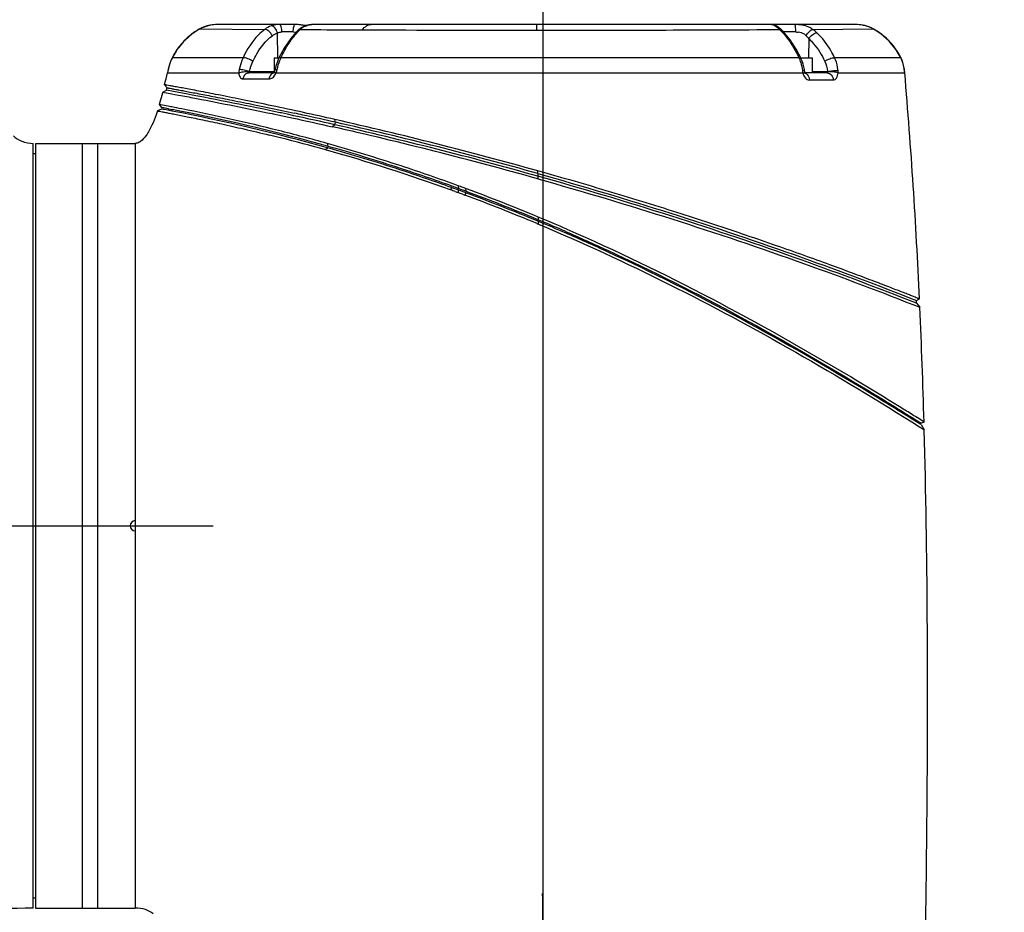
# Model space of a CAD drawing. Header units: millimetres. Extents: x 11 to 407, y 12 to 285.
# Tile 13 of 50: x 149 to 169, y 70 to 88. Entities that reach past the tile are written whole.
import ezdxf

# ---------------------------------------------------------------- set-up
doc = ezdxf.new("R2010")
doc.units = ezdxf.units.MM
doc.header["$LTSCALE"] = 23.1
doc.layers.get('0').update_dxf_attribs({"linetype": 'CONTINUOUS'})
doc.layers.add('02___PRT_ALL_AXES', color=7, linetype='CONTINUOUS')
doc.styles.get("Standard").update_dxf_attribs({"font": 'txt', "width": 0.8})
doc.dimstyles.new('DIMSTYLE_1', dxfattribs={"dimtxt": 2.5, "dimasz": 3, "dimexe": 2, "dimexo": 1.5, "dimtad": 1, "dimdec": 0, "dimlfac": 10, "dimzin": 0, "dimdsep": 46, "dimtxsty": 'Standard', "dimblk": '_FILLED', "dimblk1": '_FILLED', "dimblk2": '_FILLED', "dimcen": 0.09, "dimadec": 0, "dimazin": 0, "dimtp": 0.01, "dimtm": 0.01, "dimtfac": 1, "dimtdec": 0, "dimtofl": 0, "dimtmove": 0, "dimatfit": 3, "dimldrblk": '_FILLED', "dimfxl": 1, "dimtolj": 1, "dimtzin": 0, "dimarcsym": 0})
doc.dimstyles.new('DIMSTYLE_2', dxfattribs={"dimtxt": 2.5, "dimasz": 3, "dimexe": 2, "dimexo": 1.5, "dimtad": 1, "dimdec": 1, "dimlfac": 10, "dimzin": 0, "dimdsep": 46, "dimtxsty": 'Standard', "dimblk": '_FILLED', "dimblk1": '_FILLED', "dimblk2": '_FILLED', "dimcen": 0.09, "dimadec": 0, "dimazin": 0, "dimtp": 0.01, "dimtm": 0.01, "dimtfac": 1, "dimtdec": 1, "dimtofl": 0, "dimtmove": 0, "dimatfit": 3, "dimldrblk": '_FILLED', "dimfxl": 1, "dimtolj": 1, "dimtzin": 0, "dimarcsym": 0})
doc.dimstyles.new('DIMSTYLE_3', dxfattribs={"dimtxt": 2.5, "dimasz": 3, "dimexe": 2, "dimexo": 1.5, "dimtad": 1, "dimlfac": 10, "dimzin": 0, "dimdsep": 46, "dimtxsty": 'Standard', "dimblk": '_FILLED', "dimblk1": '_FILLED', "dimblk2": '_FILLED', "dimcen": 0.09, "dimadec": 0, "dimazin": 0, "dimtp": 0.01, "dimtm": 0.01, "dimtfac": 1, "dimtofl": 0, "dimtmove": 0, "dimatfit": 3, "dimldrblk": '_FILLED', "dimfxl": 1, "dimtolj": 1, "dimtzin": 0, "dimarcsym": 0})

# ---------------------------------------------------------------- blocks, each defined once
blk = doc.blocks.new('_FILLED')
at = {"color": 0, "linetype": 'ByBlock'}
blk.add_solid([(0, 0), (-1, 0.1667), (-1, -0.1667)], dxfattribs=at)
blk = doc.blocks.new('*D1')
at = {"color": 2, "linetype": 'Continuous', "transparency": 16777216}
for p, q in [((131.23, 207.872), (110.259, 207.872)), ((112.259, 207.872), (112.259, 142.872)), ((112.259, 77.872), (112.259, 142.872)), ((153.081, 77.872), (110.259, 77.872))]:
    blk.add_line(p, q, dxfattribs=at)
at = {"color": 2, "linetype": 'Continuous', "transparency": 16777216, "xscale": 3, "yscale": 3, "zscale": 3}
for p, rotation in [((112.259, 207.872), 90), ((112.259, 77.872), 270)]:
    blk.add_blockref('_FILLED', p, dxfattribs=dict(at, rotation=rotation))
at = {"color": 2, "linetype": 'Continuous', "transparency": 16777216, "insert": (109.134, 142.872), "char_height": 2.5, "width": 8, "attachment_point": 2, "rotation": 90, "line_spacing_factor": 0.9}
blk.add_mtext('1300', dxfattribs=at)
blk = doc.blocks.new('*D4')
at = {"color": 2, "linetype": 'Continuous', "transparency": 16777216}
for p, q in [((147.104, 141.482), (122.378, 141.482)), ((124.378, 141.482), (124.378, 109.677)), ((124.378, 77.872), (124.378, 109.677)), ((149.314, 77.872), (122.378, 77.872))]:
    blk.add_line(p, q, dxfattribs=at)
at = {"color": 2, "linetype": 'Continuous', "transparency": 16777216, "xscale": 3, "yscale": 3, "zscale": 3}
for p, rotation in [((124.378, 141.482), 90), ((124.378, 77.872), 270)]:
    blk.add_blockref('_FILLED', p, dxfattribs=dict(at, rotation=rotation))
at = {"color": 2, "linetype": 'Continuous', "transparency": 16777216, "insert": (121.253, 109.677), "char_height": 2.5, "width": 10, "attachment_point": 2, "rotation": 90, "line_spacing_factor": 0.9}
blk.add_mtext('636.1', dxfattribs=at)
blk = doc.blocks.new('*D8')
at = {"color": 2, "linetype": 'Continuous', "transparency": 16777216}
for p, q in [((141.554, 90.111), (141.554, 104.146)), ((159.554, 67.548), (159.554, 104.146)), ((141.554, 102.146), (150.554, 102.146)), ((159.554, 102.146), (150.554, 102.146)), ((150.554, 102.146), (168.597, 102.146))]:
    blk.add_line(p, q, dxfattribs=at)
at = {"color": 2, "linetype": 'Continuous', "transparency": 16777216, "xscale": 3, "yscale": 3, "zscale": 3, "rotation": 180}
blk.add_blockref('_FILLED', (141.554, 102.146), dxfattribs=at)
at = {"color": 2, "linetype": 'Continuous', "transparency": 16777216, "xscale": 3, "yscale": 3, "zscale": 3}
blk.add_blockref('_FILLED', (159.554, 102.146), dxfattribs=at)
at = {"color": 2, "linetype": 'Continuous', "transparency": 16777216, "insert": (162.597, 105.271), "char_height": 2.5, "width": 6, "attachment_point": 1, "line_spacing_factor": 0.9}
blk.add_mtext('180', dxfattribs=at)
blk = doc.blocks.new('*D9')
at = {"color": 2, "linetype": 'Continuous', "transparency": 16777216}
for p, q in [((151.454, 77.872), (122.378, 77.872)), ((124.378, 77.872), (124.378, 69.612)), ((124.378, 61.352), (124.378, 69.612)), ((150.948, 61.352), (122.378, 61.352))]:
    blk.add_line(p, q, dxfattribs=at)
at = {"color": 2, "linetype": 'Continuous', "transparency": 16777216, "xscale": 3, "yscale": 3, "zscale": 3}
for p, rotation in [((124.378, 77.872), 90), ((124.378, 61.352), 270)]:
    blk.add_blockref('_FILLED', p, dxfattribs=dict(at, rotation=rotation))
at = {"color": 2, "linetype": 'Continuous', "transparency": 16777216, "insert": (121.253, 69.612), "char_height": 2.5, "width": 12, "attachment_point": 2, "rotation": 90, "line_spacing_factor": 0.9}
blk.add_mtext('165.20', dxfattribs=at)

msp = doc.modelspace()

# ---------------------------------------------------------------- linework, layer by layer
at = {"color": 7, "linetype": 'Continuous'}
for p, q in [((153.0044, 87.6939), (152.8843, 87.6571)), ((153.0184, 87.6982), (152.9028, 87.6628)), ((153.158, 87.7121), (153.0184, 87.6982)), ((154.6902, 87.7121), (153.158, 87.7121)), ((154.8918, 87.6923), (154.8002, 87.7046)), ((154.8923, 87.688), (154.8563, 87.6726)), ((154.8564, 87.6727), (154.8871, 87.6792)), ((154.9029, 87.6911), (154.8635, 87.6961)), ((154.9031, 87.6912), (154.8918, 87.6923)), ((155.0122, 87.7121), (154.954, 87.7061)), ((165.6881, 87.7121), (155.0122, 87.7121)), ((159.4233, 87.7121), (159.4234, 87.6018)), ((165.8269, 87.6984), (165.6881, 87.7121)), ((165.9604, 87.6577), (165.8269, 87.6984)), ((152.6679, 87.529), (152.5058, 87.3867)), ((152.6679, 87.529), (152.5216, 87.4006)), ((152.8189, 87.6256), (152.6679, 87.529)), ((152.8189, 87.6256), (152.6679, 87.529)), ((152.8843, 87.6571), (152.8189, 87.6256)), ((152.8843, 87.6571), (152.8189, 87.6256)), ((152.8189, 87.6256), (154.092, 87.6175)), ((154.3472, 87.0621), (154.3399, 87.5468)), ((154.6506, 87.5661), (154.4272, 87.5661)), ((154.7469, 87.5994), (154.747, 87.5995)), ((154.8563, 87.6726), (154.8564, 87.6727)), ((164.2414, 87.5916), (164.2414, 87.5916)), ((164.266, 87.5658), (164.2414, 87.5915)), ((164.5074, 87.5661), (164.2657, 87.5661)), ((164.295, 87.5354), (164.266, 87.5658)), ((164.8375, 87.6178), (166.0274, 87.6254)), ((166.0275, 87.6255), (165.9604, 87.6577)), ((152.4537, 87.3228), (152.3694, 87.2194)), ((152.5058, 87.3867), (152.3995, 87.2564)), ((164.7636, 87.4345), (164.758, 87.0621)), ((166.4771, 87.2189), (166.3407, 87.3863)), ((152.3694, 87.2194), (152.2771, 87.0622)), ((152.3523, 87.1902), (152.2771, 87.0622)), ((152.3995, 87.2564), (152.3694, 87.2194)), ((154.4799, 87.2643), (154.3641, 87.0453)), ((166.569, 87.0622), (166.4771, 87.2189)), ((152.2771, 87.0622), (152.2734, 87.0545)), ((153.668, 87.0622), (152.2771, 87.0622)), ((154.2776, 87.0621), (154.373, 87.0621)), ((154.2776, 87.0621), (154.2776, 86.7841)), ((154.3641, 87.0454), (154.3641, 87.0453)), ((155.739, 87.0622), (154.4114, 87.0622)), ((155.7439, 87.0622), (155.739, 87.0622)), ((159.4233, 87.0622), (155.7439, 87.0622)), ((164.5666, 87.0622), (159.4233, 87.0622)), ((164.603, 87.0621), (164.8276, 87.0621)), ((164.8276, 87.0621), (164.8276, 86.7621)), ((166.569, 87.0622), (165.2674, 87.0622)), ((166.5677, 87.065), (166.569, 87.0622)), ((152.1818, 86.7622), (153.5834, 86.7622)), ((154.2639, 86.7621), (153.7798, 86.7621)), ((153.7929, 86.7914), (154.2793, 86.7914)), ((154.2648, 86.7631), (154.2611, 86.7592)), ((154.3089, 86.8969), (154.2894, 86.8199)), ((154.3151, 86.7622), (155.6814, 86.7622)), ((155.6814, 86.7621), (159.4244, 86.7621)), ((159.4252, 86.7625), (164.6446, 86.762)), ((164.6786, 86.8072), (164.6753, 86.8299)), ((164.6829, 86.7829), (164.6786, 86.8072)), ((164.6857, 86.7727), (164.6828, 86.7829)), ((164.6918, 86.7587), (164.6857, 86.7727)), ((165.1218, 86.7621), (164.6903, 86.7621)), ((164.8276, 86.7914), (165.1277, 86.7914)), ((165.3369, 86.7623), (166.3571, 86.7624)), ((166.3571, 86.7624), (166.645, 86.7624)), ((152.1749, 86.4723), (152.1279, 86.5317)), ((153.6644, 86.6468), (154.1755, 86.645)), ((164.7745, 86.6244), (165.2421, 86.6244)), ((152.0905, 86.3861), (152.1625, 86.4238)), ((152.0905, 86.3861), (152.2687, 86.3534)), ((152.4368, 86.373), (152.1625, 86.4238)), ((152.2687, 86.3534), (152.3292, 86.3422)), ((152.3292, 86.3422), (152.4002, 86.329)), ((152.4002, 86.329), (152.445, 86.3206)), ((152.0206, 86.1439), (152.0647, 86.0848)), ((152.0873, 86.1313), (152.0206, 86.1439)), ((152.1949, 86.1109), (152.0873, 86.1313)), ((152.0647, 86.0548), (151.9893, 86.018)), ((152.0647, 86.0848), (152.0814, 86.0816)), ((152.2162, 86.0259), (152.1925, 86.0305)), ((152.252, 86.0999), (152.1949, 86.1109)), ((152.198, 86.0594), (152.2077, 86.0576)), ((152.2077, 86.0576), (152.2467, 86.0501)), ((152.2726, 86.015), (152.2162, 86.0259)), ((152.2467, 86.0501), (152.2782, 86.044)), ((152.263, 86.0978), (152.252, 86.0999)), ((152.2717, 86.0961), (152.263, 86.0978)), ((152.2726, 86.045), (152.2726, 86.015)), ((154.2391, 85.9641), (154.2571, 85.9604)), ((154.2571, 85.9604), (154.3801, 85.9346)), ((154.3914, 85.983), (154.2705, 86.0086)), ((154.4175, 85.9774), (154.3914, 85.983)), ((154.401, 86.0321), (154.4271, 86.0265)), ((154.539, 85.9514), (154.4175, 85.9774)), ((154.4271, 86.0265), (154.5489, 86.0005)), ((154.6634, 85.9246), (154.539, 85.9514)), ((154.5489, 86.0005), (154.6737, 85.9737)), ((155.4664, 85.7471), (155.4238, 85.7055)), ((155.4803, 85.7952), (155.4654, 85.8498)), ((149.5526, 70.3821), (149.5526, 85.3821)), ((150.5126, 85.3821), (150.8526, 85.3821)), ((150.5126, 85.3821), (150.5126, 70.3821)), ((150.8126, 85.3821), (150.8126, 70.3821)), ((151.5526, 85.3815), (151.5526, 70.3821)), ((155.3189, 85.3789), (155.3299, 85.3239)), ((155.3434, 85.3721), (155.3189, 85.3789)), ((155.3299, 85.2939), (155.2855, 85.2545)), ((155.3056, 85.3307), (155.3299, 85.3239)), ((155.3299, 85.2939), (155.3222, 85.2961)), ((155.3299, 85.3239), (155.3379, 85.3217)), ((159.449, 84.7899), (159.4485, 84.8419)), ((159.4491, 84.7899), (159.4496, 84.7378)), ((159.4496, 84.7378), (159.4501, 84.6857)), ((157.7531, 84.5157), (157.7355, 84.4689)), ((157.7994, 84.4989), (157.7531, 84.5157)), ((157.8458, 84.482), (157.7994, 84.4989)), ((157.8294, 84.4348), (157.8765, 84.4176)), ((157.8826, 84.4686), (157.8458, 84.482)), ((157.87, 84.5032), (157.8923, 84.495)), ((157.8923, 84.465), (157.8765, 84.4176)), ((157.8923, 84.465), (157.8826, 84.4686)), ((157.887, 84.5502), (157.8923, 84.495)), ((157.9339, 84.533), (157.887, 84.5502)), ((157.902, 84.4915), (157.8923, 84.495)), ((157.9391, 84.4479), (157.8923, 84.465)), ((157.9391, 84.4779), (157.902, 84.4915)), ((157.9859, 84.4606), (157.9391, 84.4779)), ((157.9859, 84.4306), (157.9391, 84.4479)), ((158.0328, 84.4433), (157.9859, 84.4606)), ((158.023, 84.4169), (157.9859, 84.4306)), ((158.0328, 84.4133), (158.0185, 84.3653)), ((158.0328, 84.4133), (158.023, 84.4169)), ((158.0274, 84.4986), (158.0328, 84.4433)), ((158.0503, 84.4901), (158.0274, 84.4986)), ((158.0328, 84.4433), (158.0427, 84.4396)), ((158.0362, 84.412), (158.0328, 84.4133)), ((157.9713, 84.3827), (158.0154, 84.3664)), ((158.0154, 84.3664), (158.0185, 84.3653)), ((159.438, 83.8898), (159.4574, 83.8817)), ((159.4574, 83.8517), (159.4469, 83.8561)), ((159.4569, 83.936), (159.4574, 83.8817)), ((159.4772, 83.9276), (159.4569, 83.936)), ((159.4574, 83.8817), (159.4681, 83.8772)), ((159.4574, 83.8517), (159.4578, 83.7973)), ((159.4779, 83.8431), (159.4574, 83.8517)), ((159.4882, 83.923), (159.4772, 83.9276)), ((159.4278, 83.8098), (159.4384, 83.8054)), ((159.4384, 83.8054), (159.458, 83.7972)), ((159.9916, 83.6239), (159.9872, 83.6258)), ((159.9981, 83.6511), (160.0025, 83.6492)), ((160.0188, 83.6965), (160.0158, 83.6978)), ((160.0232, 83.6946), (160.0188, 83.6965)), ((166.8753, 82.2997), (166.9339, 82.3302)), ((166.8778, 82.2449), (166.8753, 82.2997)), ((166.8778, 82.2449), (166.9414, 82.1659)), ((166.6503, 80.1497), (166.6362, 80.1585)), ((166.8326, 79.9769), (166.8326, 79.9469)), ((166.8442, 79.9696), (166.8461, 79.9684)), ((166.8461, 79.9684), (166.8785, 79.9481)), ((166.886, 80.0024), (166.884, 80.0037)), ((166.9176, 79.9826), (166.886, 80.0024)), ((167.0034, 79.9286), (166.9176, 79.9826)), ((166.865, 79.9266), (166.8326, 79.9469)), ((166.9087, 79.8991), (166.865, 79.9266)), ((166.8785, 79.9481), (166.9633, 79.8948)), ((166.9497, 79.8733), (166.9087, 79.8991)), ((166.9341, 79.8241), (166.9455, 79.8169)), ((166.9455, 79.8169), (167.026, 79.7662)), ((166.9633, 79.8648), (166.9497, 79.8733)), ((167.0227, 79.9165), (166.9633, 79.8948)), ((166.9633, 79.8648), (167.026, 79.7662)), ((167.0227, 79.9165), (167.0034, 79.9286)), ((150.5126, 70.3821), (150.8526, 70.3821))]:
    msp.add_line(p, q, dxfattribs=at)
for points in [[(154.8002, 87.7046), (154.7471, 87.7099), (154.6902, 87.7121)], [(154.8635, 87.6961), (154.8135, 87.703), (154.7581, 87.7091), (154.7226, 87.7109)], [(155.0122, 87.7121), (154.9544, 87.7062), (154.8923, 87.688)], [(164.1618, 87.6618), (164.1339, 87.6803), (164.1081, 87.6942), (164.0802, 87.705), (164.0436, 87.7118), (164.0341, 87.7121)], [(154.747, 87.5995), (154.6208, 87.4667), (154.4799, 87.2643)], [(164.2414, 87.5916), (164.2272, 87.6061), (164.1929, 87.6374), (164.1618, 87.6618)], [(164.6116, 87.0453), (164.516, 87.2315), (164.3979, 87.4128), (164.295, 87.5354)], [(166.3407, 87.3863), (166.1787, 87.5287), (166.0274, 87.6254)], [(152.2734, 87.0545), (152.2588, 87.022), (152.246, 86.9899), (152.2431, 86.9822), (152.2334, 86.9549), (152.2222, 86.9195), (152.2114, 86.882), (152.201, 86.843), (152.1912, 86.8029), (152.1818, 86.7622)], [(154.3641, 87.0454), (154.3401, 86.9893), (154.3089, 86.8969)], [(164.6753, 86.8299), (164.6648, 86.8855), (164.6518, 86.9374), (164.6384, 86.9792), (164.6223, 87.0209), (164.6115, 87.0453)], [(166.6451, 86.7621), (166.6433, 86.7812), (166.6363, 86.8361), (166.6269, 86.889), (166.615, 86.9395), (166.6059, 86.9704), (166.5941, 87.0042), (166.5689, 87.0624)], [(154.2793, 86.7876), (154.2728, 86.7744), (154.2648, 86.7631)], [(154.2894, 86.82), (154.2843, 86.8011), (154.2793, 86.7876)], [(164.6959, 86.7528), (164.696, 86.7527), (164.6918, 86.7587)], [(165.1309, 86.7851), (165.1301, 86.7872), (165.1291, 86.7892), (165.1277, 86.7914)]]:
    msp.add_lwpolyline(points, dxfattribs=at)
for centre, radius, start, end in [((153.1581, 87.0042), 0.708, 103.98683, 111.18924), ((153.158, 87.0046), 0.7075, 100.54927, 103.9834), ((153.1582, 87.0027), 0.7094, 90.01257, 100.53817), ((155.0488, 87.3412), 0.3747, 115.56166, 120.17762), ((165.688, 87.0027), 0.7094, 79.49534, 89.98775), ((165.6882, 87.0047), 0.7075, 76.05038, 79.48438), ((165.688, 87.0042), 0.708, 68.88405, 76.04713), ((153.4439, 86.4816), 1.3036, 128.69567, 132.49862), ((153.4438, 86.4819), 1.3033, 118.6519, 128.69786), ((153.1585, 87.0032), 0.709, 111.19296, 118.62581), ((155.0739, 87.2329), 0.4912, 126.45842, 131.74168), ((155.5137, 86.8164), 1.0766, 132.21318, 134.2896), ((155.0574, 87.2552), 0.4635, 121.01252, 126.45371), ((155.0875, 87.2839), 0.4439, 126.83296, 132.01549), ((155.0453, 87.2752), 0.4401, 115.43049, 121.00659), ((155.0642, 87.3152), 0.405, 120.21234, 126.84639), ((159.3534, 940.6557), 853.0539, 269.7752472, 270.0047005), ((159.5343, 941.3689), 853.7674, 269.9925586, 270.3125017), ((159.4029, 82.9484), 6.6854, 43.77887, 44.25956), ((159.8563, 83.3837), 6.0568, 43.48176, 43.77318), ((163.2812, 86.6408), 1.3305, 41.4938, 43.20155), ((164.4257, 87.0068), 0.7369, 47.63685, 56.0154), ((165.6876, 87.0032), 0.709, 61.3552, 68.88011), ((165.3995, 86.4768), 1.309, 51.32092, 61.33486), ((165.4065, 86.486), 1.2975, 47.47093, 51.30993), ((153.4469, 86.4804), 1.3065, 139.69541, 143.46798), ((153.4399, 86.4864), 1.2974, 132.50956, 139.69579), ((164.08, 86.6853), 1.0141, 47.35896, 47.6202), ((165.408, 86.488), 1.295, 40.28915, 47.45575), ((165.3978, 86.4793), 1.3083, 36.52304, 40.29325), ((153.4424, 86.4838), 1.3009, 143.46981, 153.60394), ((165.4041, 86.484), 1.3005, 26.53538, 36.52403), ((142.2518, 88.9628), 10.1709, 346.17099, 347.50398), ((153.8499, 86.9349), 0.4963, 339.62889, 347.66693), ((164.661, 86.6699), 0.0927, 62.15841, 68.25671), ((165.0291, 86.7756), 0.3082, 357.52912, 6.28218), ((53.6828, 77.1734), 113.3685, 2.607145, 4.852248), ((144.3989, 88.4378), 8.0206, 345.45706, 345.8151), ((137.4804, 6.3086), 81.4494, 78.1037, 79.418823), ((144.3853, 45.3026), 41.4694, 79.14859, 79.32825), ((144.3898, 45.3562), 41.4454, 79.14076, 79.30485), ((144.5617, 46.2939), 40.5421, 78.76161, 79.03712), ((145.0787, 48.6738), 38.0279, 74.37345, 79.09549), ((145.0511, 48.5778), 38.1568, 74.59676, 79.08195), ((138.7889, 12.3464), 75.3214, 77.695884, 77.825277), ((137.9395, 8.4607), 79.2988, 77.220535, 77.694534), ((135.3525, -2.8885), 90.9892, 77.229426, 77.626641), ((136.8983, 3.6606), 84.1603, 77.254138, 77.814), ((137.7213, 7.3529), 80.4774, 74.337058, 77.262419), ((146.8675, 88.2607), 8.9587, 343.70539, 344.02572), ((137.6328, 7.003), 80.7383, 74.322867, 77.239193), ((137.599, 6.8698), 80.9257, 74.335663, 77.234634), ((137.6343, 7.0092), 80.6819, 74.3124, 77.262237), ((151.5155, 85.6126), 0.2357, 294.68916, 300.16471), ((151.5155, 85.6126), 0.2358, 294.69081, 300.14588), ((151.5035, 85.6337), 0.2601, 300.09972, 302.59679), ((151.49, 85.6549), 0.2852, 302.59695, 303.61245), ((145.4949, 50.3021), 36.2975, 75.79894, 76.15288), ((145.3417, 49.703), 36.9159, 74.37363, 75.79645), ((145.7545, 51.2605), 35.3837, 74.33983, 74.54098), ((145.798, 51.4576), 35.2321, 71.86201, 74.28059), ((145.9355, 51.8796), 34.6598, 70.09474, 74.34981), ((146.0461, 52.2487), 34.3245, 71.84249, 74.30783), ((146.0465, 52.2799), 34.3233, 71.82725, 74.29407), ((145.661, 51.0781), 35.5568, 70.1184, 71.84055), ((145.7025, 51.2293), 35.4288, 70.0992, 71.82842), ((145.4781, 50.5881), 36.158, 69.92901, 71.80918), ((146.3079, 52.844), 33.6263, 69.96254, 70.13312), ((145.4414, 50.4906), 36.2122, 69.92709, 70.10852), ((146.2279, 52.5951), 33.8875, 69.72399, 69.89482), ((145.5627, 50.8084), 35.9221, 69.69679, 69.85544), ((144.888, 48.9829), 37.7902, 67.34043, 69.63944), ((144.9597, 49.1952), 37.5943, 67.349, 69.63481), ((144.8373, 48.8843), 37.9784, 67.35953, 69.64046), ((144.9613, 49.1688), 37.5404, 67.33393, 69.64608), ((144.2872, 47.5567), 39.3654, 66.4826, 67.31653), ((144.2754, 47.4993), 39.3953, 66.49536, 67.3007), ((144.4464, 47.9448), 38.996, 66.46837, 67.3111), ((26.9107, 75.9793), 140.1673, 1.609599, 2.5297), ((125.4527, 13.9693), 77.9557, 57.895007, 58.097585)]:
    msp.add_arc(centre, radius, start, end, dxfattribs=at)
for points in [[(154.2206, 87.6871), (154.1746, 87.6709), (154.1309, 87.6469), (154.092, 87.6175)], [(154.972, 87.7082), (154.9853, 87.7107), (154.9988, 87.7121), (155.0123, 87.7121)], [(154.2408, 87.4934), (154.2708, 87.5159), (154.3045, 87.5344), (154.3399, 87.5468)], [(154.6506, 87.5661), (154.6705, 87.5661), (154.6904, 87.5639), (154.71, 87.5607)], [(164.2414, 87.5916), (164.2286, 87.605), (164.2092, 87.6128), (164.1908, 87.6144)], [(164.5074, 87.5661), (164.5225, 87.5661), (164.5376, 87.5653), (164.5526, 87.5636)], [(164.7101, 87.4935), (164.7295, 87.4753), (164.7473, 87.4554), (164.7636, 87.4345)], [(152.2734, 87.0545), (152.2291, 86.9625), (152.2039, 86.8619), (152.1818, 86.7622)], [(153.7929, 86.7914), (153.808, 86.8592), (153.8282, 86.9267), (153.8578, 86.9896)], [(154.3347, 86.8289), (154.3488, 86.8903), (154.3654, 86.9514), (154.3889, 87.0099)], [(154.3889, 87.0099), (154.396, 87.0275), (154.4036, 87.0449), (154.4114, 87.0622)], [(164.5665, 87.0622), (164.5744, 87.0461), (164.5811, 87.0294), (164.5874, 87.0127)], [(165.0757, 86.9903), (165.1046, 86.9282), (165.1205, 86.8595), (165.1277, 86.7914)], [(153.5907, 86.8293), (153.5857, 86.8073), (153.583, 86.7847), (153.5833, 86.7622)], [(153.7929, 86.7914), (153.789, 86.7886), (153.7843, 86.7858), (153.7824, 86.7813)], [(154.2803, 86.7621), (154.2682, 86.7621), (154.2559, 86.7591), (154.2451, 86.7538)], [(154.3024, 86.736), (154.3071, 86.7445), (154.3113, 86.7532), (154.3151, 86.7621)], [(164.6368, 86.8114), (164.639, 86.7949), (164.6417, 86.7784), (164.6447, 86.762)], [(164.6769, 86.7611), (164.6832, 86.7601), (164.6894, 86.7583), (164.6953, 86.756)], [(151.5835, 85.3872), (151.594, 85.3901), (151.6042, 85.3939), (151.614, 85.3984)], [(159.5526, 69.8821), (159.5487, 70.1446), (159.5451, 70.4071), (159.5417, 70.6697)]]:
    msp.add_open_spline(points, degree=3, dxfattribs=at)
for points, knots in [([(154.3766, 87.7121), (154.3628, 87.7121), (154.3101, 87.7103), (154.2574, 87.7001), (154.2206, 87.6871)], [0, 0, 0, 0, 0.2603229, 1, 1, 1, 1]), ([(154.3399, 87.5468), (154.3309, 87.5827), (154.3051, 87.6414), (154.2476, 87.6869), (154.2206, 87.6871)], [0, 0, 0, 0, 0.577054, 1, 1, 1, 1]), ([(154.4272, 87.5661), (154.4269, 87.6009), (154.424, 87.6475), (154.395, 87.7121), (154.3766, 87.7121)], [0, 0, 0, 0, 0.6541122, 1, 1, 1, 1]), ([(154.6506, 87.5661), (154.6508, 87.6008), (154.6556, 87.6481), (154.67, 87.6966), (154.684, 87.7121), (154.6902, 87.7121)], [0, 0, 0, 0, 0.6647752, 0.8815742, 1, 1, 1, 1]), ([(154.8871, 87.6792), (154.8944, 87.6827), (154.9217, 87.6949), (154.9505, 87.7041), (154.972, 87.7082)], [0, 0, 0, 0, 0.2698245, 1, 1, 1, 1]), ([(156.0071, 87.6083), (156.0292, 87.6384), (156.0778, 87.6895), (156.1469, 87.7121), (156.1781, 87.7121)], [0, 0, 0, 0, 0.5440258, 1, 1, 1, 1]), ([(164.033, 87.7121), (164.0554, 87.7121), (164.1146, 87.682), (164.1623, 87.6428), (164.1909, 87.6143)], [0, 0, 0, 0, 0.3566747, 1, 1, 1, 1]), ([(164.8376, 87.6179), (164.8135, 87.6345), (164.7066, 87.6936), (164.5813, 87.7121), (164.4892, 87.7121)], [0, 0, 0, 0, 0.2411256, 1, 1, 1, 1]), ([(164.5074, 87.5661), (164.5074, 87.5848), (164.5065, 87.6187), (164.503, 87.6663), (164.4982, 87.6919), (164.4935, 87.7121), (164.4892, 87.7121)], [0, 0, 0, 0, 0.3778608, 0.6970804, 0.9125398, 1, 1, 1, 1]), ([(154.092, 87.6175), (154.047, 87.5833), (153.8721, 87.4263), (153.7435, 87.2231), (153.668, 87.0622)], [0, 0, 0, 0, 0.2410972, 1, 1, 1, 1]), ([(153.8578, 86.9896), (153.8812, 87.0393), (153.9793, 87.2267), (154.1155, 87.3989), (154.2408, 87.4934)], [0, 0, 0, 0, 0.2594635, 1, 1, 1, 1]), ([(154.2408, 87.4934), (154.2237, 87.5266), (154.1828, 87.5789), (154.121, 87.6173), (154.092, 87.6175)], [0, 0, 0, 0, 0.5633178, 1, 1, 1, 1]), ([(154.3399, 87.5468), (154.3597, 87.5567), (154.3895, 87.5647), (154.4194, 87.5661), (154.4272, 87.5661)], [0, 0, 0, 0, 0.7381205, 1, 1, 1, 1]), ([(154.4114, 87.0622), (154.4573, 87.161), (154.5583, 87.3471), (154.6888, 87.5157), (154.7619, 87.587)], [0, 0, 0, 0, 0.5160247, 1, 1, 1, 1]), ([(154.747, 87.5995), (154.7553, 87.6069), (154.7708, 87.6131), (154.7862, 87.6138), (154.7904, 87.6138)], [0, 0, 0, 0, 0.7274146, 1, 1, 1, 1]), ([(154.7904, 87.6137), (154.8847, 87.6133), (155.2903, 87.6113), (155.6959, 87.6095), (156.0072, 87.6083)], [0, 0, 0, 0, 0.232553, 1, 1, 1, 1]), ([(164.295, 87.5354), (164.2871, 87.5437), (164.2713, 87.5506), (164.2555, 87.5516), (164.2511, 87.5516)], [0, 0, 0, 0, 0.7210674, 1, 1, 1, 1]), ([(164.2778, 87.5223), (164.3067, 87.4896), (164.4203, 87.3478), (164.5087, 87.1873), (164.5666, 87.0622)], [0, 0, 0, 0, 0.2402375, 1, 1, 1, 1]), ([(164.7101, 87.4935), (164.6997, 87.5032), (164.6544, 87.5398), (164.5962, 87.559), (164.5526, 87.5636)], [0, 0, 0, 0, 0.2447292, 1, 1, 1, 1]), ([(164.7101, 87.4935), (164.7272, 87.5244), (164.7627, 87.5719), (164.8127, 87.6142), (164.8375, 87.6178)], [0, 0, 0, 0, 0.5849932, 1, 1, 1, 1]), ([(164.7636, 87.4345), (164.7834, 87.4665), (164.829, 87.5159), (164.8926, 87.5516), (164.9222, 87.5513)], [0, 0, 0, 0, 0.5604524, 1, 1, 1, 1]), ([(165.2674, 87.0622), (165.2456, 87.109), (165.1538, 87.2868), (165.0316, 87.4507), (164.9222, 87.5513)], [0, 0, 0, 0, 0.2578283, 1, 1, 1, 1]), ([(164.767, 87.4313), (164.7992, 87.4017), (164.9238, 87.2711), (165.0183, 87.114), (165.0757, 86.9903)], [0, 0, 0, 0, 0.2429508, 1, 1, 1, 1]), ([(153.6681, 87.0622), (153.6597, 87.0438), (153.6264, 86.9689), (153.6046, 86.8894), (153.5907, 86.8293)], [0, 0, 0, 0, 0.2468212, 1, 1, 1, 1]), ([(153.8578, 86.9896), (153.8276, 87.0112), (153.7664, 87.0419), (153.6992, 87.0626), (153.668, 87.0622)], [0, 0, 0, 0, 0.5424612, 1, 1, 1, 1]), ([(154.4114, 87.0622), (154.4057, 87.0624), (154.3893, 87.0622), (154.369, 87.0558), (154.3641, 87.0454)], [0, 0, 0, 0, 0.3327372, 1, 1, 1, 1]), ([(164.5665, 87.0621), (164.572, 87.0622), (164.5878, 87.0618), (164.607, 87.0552), (164.6115, 87.0453)], [0, 0, 0, 0, 0.3321087, 1, 1, 1, 1]), ([(164.5874, 87.0127), (164.5934, 86.9968), (164.616, 86.9314), (164.6307, 86.8632), (164.6368, 86.8114)], [0, 0, 0, 0, 0.2453826, 1, 1, 1, 1]), ([(165.0757, 86.9903), (165.1064, 87.012), (165.1682, 87.0425), (165.2361, 87.0631), (165.2674, 87.0622)], [0, 0, 0, 0, 0.5445317, 1, 1, 1, 1]), ([(165.3354, 86.8093), (165.3332, 86.8315), (165.3204, 86.9179), (165.2961, 87.0035), (165.2675, 87.0622)], [0, 0, 0, 0, 0.2539854, 1, 1, 1, 1]), ([(166.6451, 86.7621), (166.6423, 86.7945), (166.6292, 86.8971), (166.6006, 86.9987), (166.5689, 87.0624)], [0, 0, 0, 0, 0.3130153, 1, 1, 1, 1]), ([(153.5833, 86.7621), (153.6114, 86.7773), (153.6791, 86.7913), (153.747, 86.7893), (153.7814, 86.7814)], [0, 0, 0, 0, 0.4757734, 1, 1, 1, 1]), ([(153.5833, 86.7621), (153.5846, 86.7331), (153.5928, 86.6901), (153.6306, 86.6525), (153.6535, 86.6468), (153.6644, 86.6468)], [0, 0, 0, 0, 0.5639134, 0.7883546, 1, 1, 1, 1]), ([(153.7929, 86.7914), (153.7581, 86.8036), (153.6912, 86.8199), (153.6226, 86.8303), (153.5907, 86.8293)], [0, 0, 0, 0, 0.5362413, 1, 1, 1, 1]), ([(153.7798, 86.7621), (153.753, 86.7621), (153.6948, 86.7338), (153.6701, 86.6772), (153.6644, 86.6468)], [0, 0, 0, 0, 0.4635356, 1, 1, 1, 1]), ([(153.7814, 86.7814), (153.778, 86.7779), (153.7727, 86.7732), (153.7732, 86.7632), (153.7778, 86.7621), (153.7798, 86.7621)], [0, 0, 0, 0, 0.5649081, 0.7592621, 1, 1, 1, 1]), ([(154.2451, 86.7538), (154.2362, 86.7495), (154.1997, 86.7236), (154.1809, 86.6787), (154.1755, 86.645)], [0, 0, 0, 0, 0.224505, 1, 1, 1, 1]), ([(154.1755, 86.645), (154.1998, 86.6456), (154.2534, 86.6664), (154.288, 86.7102), (154.3024, 86.736)], [0, 0, 0, 0, 0.4520792, 1, 1, 1, 1]), ([(154.2793, 86.7876), (154.2786, 86.786), (154.2844, 86.7805), (154.2886, 86.7776), (154.2921, 86.7753)], [0, 0, 0, 0, 0.296277, 1, 1, 1, 1]), ([(154.2894, 86.8199), (154.2905, 86.8248), (154.3103, 86.8297), (154.3239, 86.8293), (154.3347, 86.8289)], [0, 0, 0, 0, 0.3139659, 1, 1, 1, 1]), ([(154.2921, 86.7753), (154.2937, 86.7743), (154.3012, 86.7696), (154.309, 86.7654), (154.3151, 86.7621)], [0, 0, 0, 0, 0.2115639, 1, 1, 1, 1]), ([(164.6786, 86.8072), (164.678, 86.811), (164.6575, 86.8106), (164.647, 86.8117), (164.6368, 86.8114)], [0, 0, 0, 0, 0.2782269, 1, 1, 1, 1]), ([(164.6446, 86.7622), (164.653, 86.7651), (164.6655, 86.7702), (164.6784, 86.7763), (164.6817, 86.7799)], [0, 0, 0, 0, 0.6448805, 1, 1, 1, 1]), ([(164.6446, 86.762), (164.6532, 86.7257), (164.6805, 86.6614), (164.7455, 86.6248), (164.7748, 86.6243)], [0, 0, 0, 0, 0.5600814, 1, 1, 1, 1]), ([(164.6817, 86.7799), (164.6821, 86.7804), (164.6827, 86.7813), (164.6829, 86.7824), (164.6828, 86.7829)], [0, 0, 0, 0, 0.5740224, 1, 1, 1, 1]), ([(164.7043, 86.7518), (164.7143, 86.7466), (164.7541, 86.7155), (164.7722, 86.6628), (164.7745, 86.6244)], [0, 0, 0, 0, 0.2265392, 1, 1, 1, 1]), ([(165.1218, 86.7621), (165.1258, 86.7621), (165.1351, 86.7696), (165.1325, 86.7799), (165.1309, 86.7851)], [0, 0, 0, 0, 0.4251386, 1, 1, 1, 1]), ([(165.1218, 86.7621), (165.1521, 86.7621), (165.2178, 86.7266), (165.2397, 86.6594), (165.2421, 86.6244)], [0, 0, 0, 0, 0.4630273, 1, 1, 1, 1]), ([(165.1277, 86.7914), (165.1645, 86.798), (165.2336, 86.806), (165.3032, 86.8108), (165.3354, 86.8093)], [0, 0, 0, 0, 0.5370788, 1, 1, 1, 1]), ([(165.3369, 86.7622), (165.3068, 86.7745), (165.2373, 86.7858), (165.1677, 86.7886), (165.1309, 86.7851)], [0, 0, 0, 0, 0.4681994, 1, 1, 1, 1]), ([(165.2423, 86.6245), (165.2543, 86.6247), (165.2803, 86.6323), (165.3227, 86.6777), (165.3344, 86.7276), (165.3371, 86.7622)], [0, 0, 0, 0, 0.1988195, 0.4245091, 1, 1, 1, 1]), ([(154.8497, 85.9871), (154.6434, 86.0323), (154.2565, 86.1139), (153.715, 86.2261), (153.2516, 86.319), (152.9142, 86.3842), (152.684, 86.4282), (152.5415, 86.4552), (152.4196, 86.478), (152.3186, 86.4969), (152.2396, 86.5112), (152.1863, 86.5214), (152.1568, 86.5262), (152.1401, 86.5301), (152.1351, 86.5295), (152.1273, 86.5325), (152.1279, 86.5317)], [0, 0, 0, 0, 0.2282486, 0.4273732, 0.5976403, 0.739012, 0.7987189, 0.8510063, 0.8957391, 0.9327668, 0.9619048, 0.9829524, 0.9903809, 0.9957141, 0.9989283, 1, 1, 1, 1]), ([(152.0905, 86.3861), (152.0848, 86.3648), (152.0628, 86.2837), (152.0391, 86.2031), (152.0206, 86.1439)], [0, 0, 0, 0, 0.2622217, 1, 1, 1, 1]), ([(152.1749, 86.4723), (152.1744, 86.4729), (152.1808, 86.4705), (152.1849, 86.471), (152.1985, 86.4678), (152.2227, 86.4638), (152.2664, 86.4554), (152.3309, 86.4436), (152.4136, 86.4282), (152.5132, 86.4095), (152.6297, 86.3875), (152.818, 86.3517), (153.0939, 86.2987), (153.4729, 86.2239), (153.9158, 86.1339), (154.2322, 86.0678), (154.401, 86.0321)], [0, 0, 0, 0, 0.0010734, 0.0042946, 0.0096385, 0.0170805, 0.0381588, 0.0673268, 0.1043783, 0.1491203, 0.2014108, 0.2611215, 0.4024815, 0.57279, 0.7718517, 1, 1, 1, 1]), ([(152.445, 86.3206), (152.5489, 86.3012), (153.148, 86.1877), (153.7456, 86.067), (154.2391, 85.9641)], [0, 0, 0, 0, 0.173251, 1, 1, 1, 1]), ([(151.9893, 86.018), (151.9805, 85.9918), (151.947, 85.8964), (151.9094, 85.8024), (151.8784, 85.7357)], [0, 0, 0, 0, 0.2733912, 1, 1, 1, 1]), ([(151.9893, 86.018), (151.9863, 86.0165), (152.0151, 86.0161), (152.0298, 86.0087), (152.0861, 86.0007), (152.1486, 85.9877), (152.2328, 85.972), (152.3751, 85.9441), (152.593, 85.901), (152.9003, 85.8377), (153.2704, 85.7582), (153.7048, 85.6601), (154.0156, 85.5858), (154.1821, 85.5447)], [0, 0, 0, 0, 0.0045715, 0.0180737, 0.0400513, 0.0700828, 0.1078354, 0.1529914, 0.2646954, 0.4044262, 0.5726858, 0.770726, 1, 1, 1, 1]), ([(155.3189, 85.3789), (155.0005, 85.4683), (154.0544, 85.7193), (153.0985, 85.9323), (152.463, 86.0586)], [0, 0, 0, 0, 0.3379401, 1, 1, 1, 1]), ([(154.3801, 85.9346), (154.4617, 85.9174), (154.8101, 85.8435), (155.1577, 85.7656), (155.4238, 85.7055)], [0, 0, 0, 0, 0.2340259, 1, 1, 1, 1]), ([(151.8784, 85.7357), (151.8465, 85.6674), (151.7854, 85.5522), (151.6979, 85.4515), (151.6526, 85.4206)], [0, 0, 0, 0, 0.5793162, 1, 1, 1, 1]), ([(149.1655, 85.5314), (149.2083, 85.4842), (149.3331, 85.4062), (149.4753, 85.3857), (149.5526, 85.3821)], [0, 0, 0, 0, 0.4516646, 1, 1, 1, 1]), ([(151.614, 85.3984), (151.6096, 85.3964), (151.5899, 85.3881), (151.5689, 85.383), (151.5526, 85.3815)], [0, 0, 0, 0, 0.228904, 1, 1, 1, 1]), ([(151.6526, 85.4206), (151.6526, 85.4211), (151.65, 85.4181), (151.649, 85.4182), (151.6478, 85.4174)], [0, 0, 0, 0, 0.2576518, 1, 1, 1, 1]), ([(166.9339, 82.3302), (166.9347, 82.3307), (166.9275, 82.3317), (166.9239, 82.3348), (166.9096, 82.3394), (166.885, 82.3496), (166.8402, 82.3669), (166.7742, 82.3933), (166.6892, 82.4268), (166.5864, 82.467), (166.4658, 82.5138), (166.271, 82.589), (165.9869, 82.6977), (165.6, 82.8433), (165.1554, 83.0075), (164.6584, 83.1873), (164.1142, 83.3794), (163.3111, 83.6558), (162.2307, 84.0121), (160.867, 84.4349), (159.9272, 84.7078), (159.4484, 84.842)], [0, 0, 0, 0, 0.0003368, 0.0013413, 0.003005, 0.0053193, 0.0118658, 0.0209308, 0.0324807, 0.0464789, 0.0628732, 0.0816069, 0.1257995, 0.1783809, 0.2386246, 0.3057865, 0.3791082, 0.4578168, 0.6283333, 0.8111649, 1, 1, 1, 1]), ([(159.4491, 84.7899), (161.1947, 84.3002), (163.6873, 83.5115), (166.1326, 82.5931), (166.8753, 82.2997)], [0, 0, 0, 0, 0.6942134, 1, 1, 1, 1]), ([(166.8778, 82.2449), (166.1349, 82.5386), (163.689, 83.4581), (161.1958, 84.2477), (159.4496, 84.7378)], [0, 0, 0, 0, 0.3057868, 1, 1, 1, 1]), ([(159.4501, 84.6857), (161.2113, 84.1911), (163.726, 83.3934), (166.1923, 82.4632), (166.9414, 82.1659)], [0, 0, 0, 0, 0.6941505, 1, 1, 1, 1]), ([(159.458, 83.7972), (160.3227, 83.4356), (162.8888, 82.25), (165.3371, 80.8295), (166.9341, 79.8241)], [0, 0, 0, 0, 0.3318481, 1, 1, 1, 1]), ([(166.8326, 79.9469), (166.5408, 80.1297), (164.5912, 81.3326), (162.3176, 82.5843), (160.2669, 83.5042), (159.9916, 83.6239)], [0, 0, 0, 0, 0.1328909, 0.8841711, 1, 1, 1, 1]), ([(160.0025, 83.6492), (160.2742, 83.5309), (162.3211, 82.6124), (164.5952, 81.3604), (166.5486, 80.1549), (166.8442, 79.9696)], [0, 0, 0, 0, 0.1142656, 0.8653697, 1, 1, 1, 1]), ([(166.6362, 80.1585), (166.2876, 80.3753), (164.1532, 81.6771), (161.9392, 82.8599), (160.0232, 83.6946)], [0, 0, 0, 0, 0.1641917, 1, 1, 1, 1]), ([(167.0526, 69.8821), (167.0657, 70.7225), (167.1067, 74.017), (167.0933, 77.3128), (167.026, 79.7662)], [0, 0, 0, 0, 0.255094, 1, 1, 1, 1]), ([(149.5526, 70.3821), (148.7122, 70.369), (145.4177, 70.3281), (142.122, 70.3414), (139.6686, 70.4087)], [0, 0, 0, 0, 0.255094, 1, 1, 1, 1]), ([(151.9033, 70.2693), (151.8609, 70.3078), (151.7468, 70.3691), (151.6202, 70.3821), (151.5526, 70.3821)], [0, 0, 0, 0, 0.4587732, 1, 1, 1, 1])]:
    msp.add_open_spline(points, degree=3, knots=knots, dxfattribs=at)
at = {"layer": '02___PRT_ALL_AXES', "color": 7, "linetype": 'Continuous'}
for p, q in [((149.5926, 85.3821), (150.5126, 85.3821)), ((149.5926, 85.3821), (149.5926, 70.3821)), ((150.5126, 85.3821), (150.5126, 70.3821)), ((150.8526, 85.3821), (151.5526, 85.3821)), ((151.5526, 85.3821), (151.5526, 77.9821)), ((149.5526, 85.1821), (149.5926, 85.1821)), ((151.5526, 77.7821), (151.5526, 70.3821)), ((149.5526, 70.5821), (149.5926, 70.5821)), ((149.5926, 70.3821), (150.5126, 70.3821)), ((150.8526, 70.3821), (151.5526, 70.3821))]:
    msp.add_line(p, q, dxfattribs=at)
msp.add_arc((151.5526, 77.8821), 0.1, 90, 270, dxfattribs=at)

# ---------------------------------------------------------------- dimensions: what is measured, and where the dimension line sits
at = {"color": 2, "linetype": 'Continuous'}
for base, p1, p2, angle, dimstyle, picture, middle in [((112.2595, 77.8721), (132.7297, 207.8722), (154.5808, 77.8721), 270, 'DIMSTYLE_1', '*D1', (112.2595, 142.8722)), ((124.3784, 77.8721), (148.604, 141.4821), (150.814, 77.8721), 270, 'DIMSTYLE_2', '*D4', (124.3784, 109.6771)), ((141.554, 102.1461), (159.554, 66.0484), (141.554, 88.6108), 180, 'DIMSTYLE_1', '*D8', (165.5972, 102.1461)), ((124.3784, 77.8721), (152.4476, 61.3521), (152.9542, 77.8721), 90, 'DIMSTYLE_3', '*D9', (124.3784, 69.6121))]:
    dim = msp.add_linear_dim(base=base, p1=p1, p2=p2, angle=angle, dimstyle=dimstyle, dxfattribs=at)
    dim.commit()
    dim.dimension.update_dxf_attribs({"geometry": picture, "text_midpoint": middle, "dimtype": 160})

doc.saveas('drawing.dxf')
